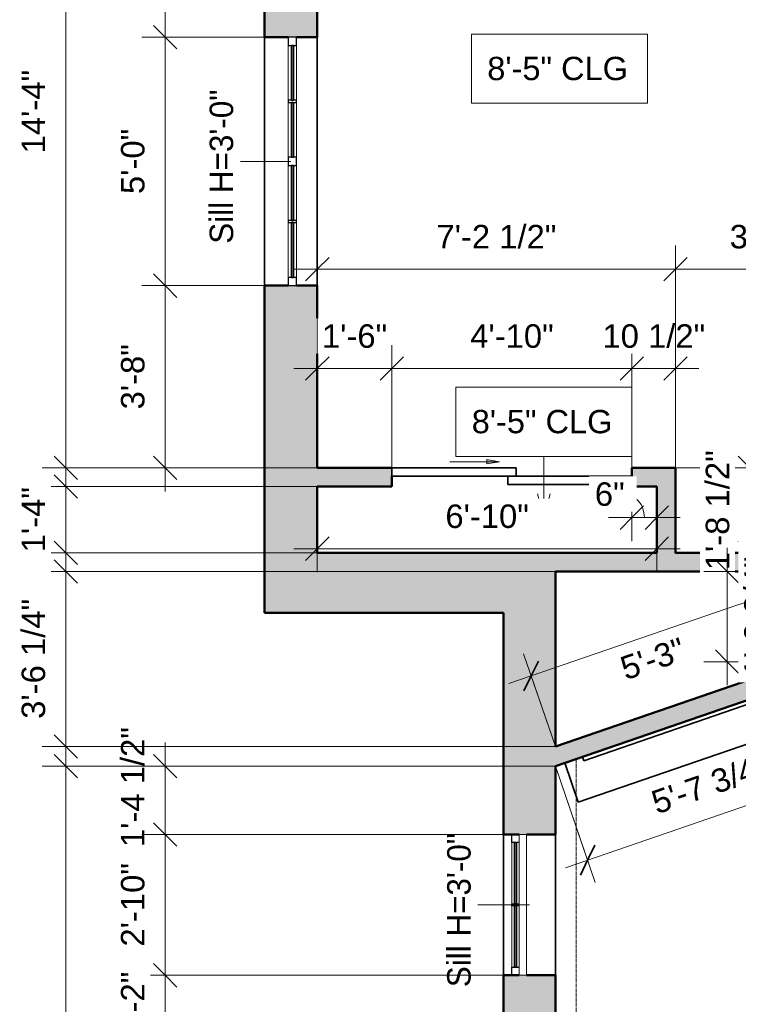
# Model space of a CAD drawing. Header units: inches. Extents: x -321 to 482, y -30 to 637.
# Tile 3 of 11: x -321 to -148, y 278 to 516. Entities that reach past the tile are written whole.
import ezdxf

# ---------------------------------------------------------------- set-up
doc = ezdxf.new("R2010")
doc.units = ezdxf.units.IN
doc.header["$MEASUREMENT"] = 0
doc.linetypes.add('Demolished', pattern=[0.188976, 0.125984, -0.062992])
for name, color, linetype, lineweight in [('A-ANNO-DIMS', 211, 'Continuous', 9), ('A-ANNO-DIMS-48', 211, 'Continuous', 9), ('A-DETL-DEMO', 6, 'Demolished', 18), ('A-DETL-GENF', 92, 'Continuous', 18), ('A-DOOR', 31, 'Continuous', 18), ('A-GENM', 13, 'Continuous', 18), ('A-GLAZ', 151, 'Continuous', 18), ('A-GLAZ-IDEN', 152, 'Continuous', 9), ('A-WALL', 113, 'Continuous', 18), ('A-WALL-PATT', 111, 'Continuous', 18), ('G-ANNO-TEXT', 231, 'Continuous', 9)]:
    doc.layers.add(name, color=color, linetype=linetype, lineweight=lineweight)
doc.styles.add('Arial_1', font='arial.ttf', dxfattribs={"height": 5.669291})
doc.styles.add('Arial_2', font='arial.ttf', dxfattribs={"height": 5.625})
doc.styles.add('Lato', font='Lato-Regular.ttf', dxfattribs={"height": 5.669291})
doc.dimstyles.new('Linear_-_3mm_Arial', dxfattribs={"dimscale": 12, "dimtxt": 5.784148, "dimasz": 0.472441, "dimexe": 0.472441, "dimexo": 0, "dimgap": 0.275591, "dimtad": 1, "dimrnd": 0.25, "dimzin": 3, "dimdsep": 46, "dimlunit": 4, "dimtxsty": 'Arial_1', "dimblk1": 'OBLIQUE', "dimblk2": 'OBLIQUE', "dimsah": 1, "dimcen": 0.09, "dimdle": 0.472441, "dimazin": 2, "dimtfac": 1, "dimtdec": 4, "dimtix": 1, "dimtmove": 0, "dimatfit": 3, "dimfxl": 1, "dimtvp": 1, "dimtfill": 1, "dimfrac": 2, "dimtolj": 1, "dimtzin": 0, "dimarcsym": 2})
doc.dimstyles.new('Linear_-_3mm_Arial_1', dxfattribs={"dimscale": 12, "dimtxt": 5.784148, "dimasz": 0.472441, "dimexe": 0.472441, "dimexo": 0, "dimgap": 0.275591, "dimtad": 1, "dimrnd": 0.25, "dimzin": 3, "dimdsep": 46, "dimlunit": 4, "dimtxsty": 'Arial_1', "dimblk1": 'OBLIQUE', "dimblk2": 'OBLIQUE', "dimsah": 1, "dimcen": 0.09, "dimdle": 0.472441, "dimazin": 2, "dimtfac": 1, "dimtdec": 4, "dimtix": 1, "dimtmove": 2, "dimatfit": 3, "dimfxl": 1, "dimtvp": 1, "dimtfill": 1, "dimfrac": 2, "dimtolj": 1, "dimtzin": 0, "dimarcsym": 2})
doc.dimstyles.new('Linear_-_3mm_Arial_2', dxfattribs={"dimscale": 12, "dimtxt": 5.784148, "dimasz": 0.472441, "dimexe": 0.472441, "dimexo": 0, "dimgap": 0.275591, "dimtad": 1, "dimrnd": 0.25, "dimzin": 3, "dimdsep": 46, "dimlunit": 4, "dimtxsty": 'Arial_1', "dimblk1": 'OBLIQUE', "dimblk2": 'OBLIQUE', "dimsah": 1, "dimcen": 0.09, "dimdle": 0.472441, "dimazin": 2, "dimtfac": 1, "dimtdec": 4, "dimtix": 1, "dimtmove": 1, "dimatfit": 3, "dimfxl": 1, "dimtvp": 1, "dimtfill": 1, "dimfrac": 2, "dimtolj": 1, "dimtzin": 0, "dimarcsym": 2})

# ---------------------------------------------------------------- blocks, each defined once
blk = doc.blocks.new('Window_4 - 2_-10_ x 3_-0_-438976-1-1st Floor Plan')
at = {"layer": 'A-GLAZ', "lineweight": 25}
for p, q in [((-17, 4.25), (-15.03, 4.25)), ((-15.03, 4.25), (-15.03, 2.5)), ((-0.25, 4.25), (0.25, 4.25)), ((-0.25, 2.5), (-0.25, 4.25)), ((0.25, 4.25), (0.25, 2.5)), ((15.03, 4.25), (17, 4.25)), ((15.03, 2.5), (15.03, 4.25))]:
    blk.add_line(p, q, dxfattribs=at)
at = {"layer": 'A-GLAZ'}
for p, q in [((-17, 2.5), (17, 2.5)), ((-17, 2.5), (-17, 0.75)), ((-0.25, 4.25), (-15.03, 4.25)), ((15.03, 4.25), (0.25, 4.25)), ((17, 0.75), (17, 2.5)), ((17, 0.75), (-17, 0.75))]:
    blk.add_line(p, q, dxfattribs=at)
at = {"layer": 'A-GLAZ', "lineweight": 35}
for p, q in [((-15.03, 3.62), (-0.25, 3.62)), ((-15.03, 3.12), (-15.03, 3.62)), ((-0.25, 3.12), (-15.03, 3.12)), ((-0.25, 3.62), (-0.25, 3.12)), ((0.25, 3.62), (15.03, 3.62)), ((0.25, 3.12), (0.25, 3.62)), ((15.03, 3.12), (0.25, 3.12)), ((15.03, 3.62), (15.03, 3.12))]:
    blk.add_line(p, q, dxfattribs=at)
blk = doc.blocks.new('Door_3 - 4_-10_ X 6_-8_-438017-1-1st Floor Plan')
at = {"layer": 'A-DETL-GENF', "lineweight": 35}
blk.add_hatch(color=256, dxfattribs=at).paths.add_polyline_path([(-6.01, 8.22), (-3, 8.75), (-6.01, 9.28)])
at = {"layer": 'A-DETL-GENF'}
for p, q in [((-15, 8.75), (-3, 8.75)), ((-6.01, 9.28), (-6.01, 8.22)), ((-3, 8.75), (-6.01, 9.28)), ((-6.01, 8.22), (-3, 8.75))]:
    blk.add_line(p, q, dxfattribs=at)
at = {"layer": 'A-DOOR', "lineweight": 35}
for p, q in [((1, 7.25), (-29, 7.25)), ((-29, 7.25), (-29, 5.25)), ((1, 5.25), (1, 7.25)), ((-29, 5.25), (1, 5.25)), ((29, 5.25), (-1, 5.25)), ((-1, 5.25), (-1, 3.25)), ((29, 3.25), (29, 5.25)), ((-1, 3.25), (29, 3.25))]:
    blk.add_line(p, q, dxfattribs=at)
blk = doc.blocks.new('Window_3 - 5_-0_ x 3_-0_-437314-1-1st Floor Plan')
at = {"layer": 'A-GLAZ', "lineweight": 25}
for p, q in [((-27.5, 1.375), (-29.5, 1.375)), ((-29.5, 1.375), (-29.5, -0.625)), ((-27.5, -0.625), (-27.5, 1.375)), ((-13.75, 1.375), (-14.25, 1.375)), ((-14.25, 1.375), (-14.25, -0.625)), ((-13.75, -0.625), (-13.75, 1.375)), ((1.5, 1.375), (-0.5, 1.375)), ((-0.5, 1.375), (-0.5, -0.625)), ((1.5, -0.625), (1.5, 1.375)), ((15.25, 1.375), (14.75, 1.375)), ((14.75, 1.375), (14.75, -0.625)), ((15.25, -0.625), (15.25, 1.375)), ((30.5, 1.375), (28.5, 1.375)), ((28.5, 1.375), (28.5, -0.625)), ((30.5, -0.625), (30.5, 1.375)), ((-29.5, -0.625), (-27.5, -0.625)), ((-14.25, -0.625), (-13.75, -0.625)), ((-0.5, -0.625), (1.5, -0.625)), ((14.75, -0.625), (15.25, -0.625)), ((28.5, -0.625), (30.5, -0.625))]:
    blk.add_line(p, q, dxfattribs=at)
at = {"layer": 'A-GLAZ'}
for p, q in [((-27.5, 1.375), (-14.25, 1.375)), ((-13.75, 1.375), (-0.5, 1.375)), ((1.5, 1.375), (14.75, 1.375)), ((15.25, 1.375), (28.5, 1.375)), ((-14.25, -0.625), (-27.5, -0.625)), ((-0.5, -0.625), (-13.75, -0.625)), ((14.75, -0.625), (1.5, -0.625)), ((28.5, -0.625), (15.25, -0.625))]:
    blk.add_line(p, q, dxfattribs=at)
at = {"layer": 'A-GLAZ', "lineweight": 35}
for p, q in [((-14.25, 0.625), (-27.5, 0.625)), ((-27.5, 0.625), (-27.5, 0.125)), ((-27.5, 0.125), (-14.25, 0.125)), ((-14.25, 0.125), (-14.25, 0.625)), ((-0.5, 0.625), (-13.75, 0.625)), ((-13.75, 0.625), (-13.75, 0.125)), ((-13.75, 0.125), (-0.5, 0.125)), ((-0.5, 0.125), (-0.5, 0.625)), ((14.75, 0.625), (1.5, 0.625)), ((1.5, 0.625), (1.5, 0.125)), ((1.5, 0.125), (14.75, 0.125)), ((14.75, 0.125), (14.75, 0.625)), ((28.5, 0.625), (15.25, 0.625)), ((15.25, 0.625), (15.25, 0.125)), ((15.25, 0.125), (28.5, 0.125)), ((28.5, 0.125), (28.5, 0.625))]:
    blk.add_line(p, q, dxfattribs=at)
blk = doc.blocks.new('Generic Models 5 - Generic Models 5-438198-1-1st Floor Plan')
at = {"layer": 'A-GENM', "lineweight": 35}
for p, q in [((-125.93, 347.64), (-129.18, 357.09)), ((-185.13, 336.81), (-133.11, 354.69)), ((-133.11, 354.69), (-133.44, 355.63)), ((-186.45, 326.83), (-125.93, 347.64)), ((-185.45, 337.75), (-185.13, 336.81)), ((-189.71, 336.29), (-186.45, 326.83))]:
    blk.add_line(p, q, dxfattribs=at)
blk = doc.blocks.new('DIMBLOCK7-1-1st Floor Plan')
at = {"layer": 'A-ANNO-DIMS-48', "lineweight": 35}
for p, q in [((-286.25, 451.5), (-289.08, 454.33)), ((-286.25, 451.5), (-283.42, 448.67)), ((-286.25, 407.5), (-289.08, 410.33)), ((-286.25, 407.5), (-283.42, 404.67))]:
    blk.add_line(p, q, dxfattribs=at)
at = {"layer": 'A-ANNO-DIMS-48'}
for p, q in [((-262.25, 451.5), (-291.92, 451.5)), ((-286.25, 401.83), (-286.25, 451.5)), ((-286.25, 451.5), (-262.25, 451.5)), ((-249.5, 407.5), (-291.92, 407.5)), ((-286.25, 407.5), (-249.5, 407.5))]:
    blk.add_line(p, q, dxfattribs=at)
at = {"layer": 'A-ANNO-DIMS-48', "color": 0, "insert": (-296.92, 421.62), "char_height": 5.669, "width": 18.9008, "attachment_point": 1, "rotation": 90, "line_spacing_factor": 0.941778, "style": 'Arial_1', "bg_fill": 3, "box_fill_scale": 1.25, "bg_fill_color": 256, "bg_fill_true_color": 13158600, "bg_fill_transparency": 0}
blk.add_mtext('3\'-8"', dxfattribs=at)
blk = doc.blocks.new('_Oblique')
at = {"color": 0, "linetype": 'ByBlock', "lineweight": -2}
blk.add_line((-0.5, -0.5), (0.5, 0.5), dxfattribs=at)
blk = doc.blocks.new('DIMBLOCK8-1-1st Floor Plan')
at = {"layer": 'A-ANNO-DIMS-48', "lineweight": 35}
for p, q in [((-286.25, 511.5), (-289.08, 514.33)), ((-286.25, 511.5), (-283.42, 508.67)), ((-286.25, 451.5), (-289.08, 454.33)), ((-286.25, 451.5), (-283.42, 448.67))]:
    blk.add_line(p, q, dxfattribs=at)
at = {"layer": 'A-ANNO-DIMS-48'}
for p, q in [((-262.25, 511.5), (-291.92, 511.5)), ((-286.25, 451.5), (-286.25, 511.5)), ((-286.25, 511.5), (-262.25, 511.5)), ((-262.25, 451.5), (-291.92, 451.5)), ((-286.25, 451.5), (-262.25, 451.5))]:
    blk.add_line(p, q, dxfattribs=at)
at = {"layer": 'A-ANNO-DIMS-48', "color": 0, "insert": (-296.92, 473.62), "char_height": 5.669, "width": 18.9008, "attachment_point": 1, "rotation": 90, "line_spacing_factor": 0.941778, "style": 'Arial_1', "bg_fill": 3, "box_fill_scale": 1.25, "bg_fill_color": 256, "bg_fill_true_color": 13158600, "bg_fill_transparency": 0}
blk.add_mtext('5\'-0"', dxfattribs=at)
blk = doc.blocks.new('DIMBLOCK9-1-1st Floor Plan')
at = {"layer": 'A-ANNO-DIMS-48'}
for p, q in [((-286.25, 511.5), (-286.25, 585.17)), ((-249.5, 579.5), (-291.92, 579.5)), ((-286.25, 579.5), (-249.5, 579.5)), ((-262.25, 511.5), (-291.92, 511.5)), ((-286.25, 511.5), (-262.25, 511.5))]:
    blk.add_line(p, q, dxfattribs=at)
at = {"layer": 'A-ANNO-DIMS-48', "lineweight": 35}
for p, q in [((-286.25, 579.5), (-289.08, 582.33)), ((-286.25, 579.5), (-283.42, 576.67)), ((-286.25, 511.5), (-289.08, 514.33)), ((-286.25, 511.5), (-283.42, 508.67))]:
    blk.add_line(p, q, dxfattribs=at)
at = {"layer": 'A-ANNO-DIMS-48', "color": 0, "insert": (-296.92, 537.62), "char_height": 5.669, "width": 18.9008, "attachment_point": 1, "rotation": 90, "line_spacing_factor": 0.941778, "style": 'Arial_1', "bg_fill": 3, "box_fill_scale": 1.25, "bg_fill_color": 256, "bg_fill_true_color": 13158600, "bg_fill_transparency": 0}
blk.add_mtext('5\'-8"', dxfattribs=at)
blk = doc.blocks.new('DIMBLOCK10-1-1st Floor Plan')
at = {"layer": 'A-ANNO-DIMS-48'}
for p, q in [((-310.25, 401.83), (-310.25, 585.17)), ((-249.5, 579.5), (-315.92, 579.5)), ((-310.25, 579.5), (-249.5, 579.5)), ((-249.5, 407.5), (-315.92, 407.5)), ((-310.25, 407.5), (-249.5, 407.5))]:
    blk.add_line(p, q, dxfattribs=at)
at = {"layer": 'A-ANNO-DIMS-48', "lineweight": 35}
for p, q in [((-310.25, 579.5), (-313.08, 582.33)), ((-310.25, 579.5), (-307.42, 576.67)), ((-310.25, 407.5), (-313.08, 410.33)), ((-310.25, 407.5), (-307.42, 404.67))]:
    blk.add_line(p, q, dxfattribs=at)
at = {"layer": 'A-ANNO-DIMS-48', "color": 0, "insert": (-320.92, 483.44), "char_height": 5.669, "width": 24.1332, "attachment_point": 1, "rotation": 90, "line_spacing_factor": 0.941778, "style": 'Arial_1', "bg_fill": 3, "box_fill_scale": 1.25, "bg_fill_color": 256, "bg_fill_true_color": 13158600, "bg_fill_transparency": 0}
blk.add_mtext('14\'-4"', dxfattribs=at)
blk = doc.blocks.new('DIMBLOCK11-1-1st Floor Plan')
at = {"layer": 'A-ANNO-DIMS-48'}
for p, q in [((-310.25, 408.67), (-310.25, 381.33)), ((-249.5, 403), (-315.92, 403)), ((-310.25, 403), (-249.5, 403)), ((-249.5, 387), (-315.92, 387)), ((-310.25, 387), (-249.5, 387))]:
    blk.add_line(p, q, dxfattribs=at)
at = {"layer": 'A-ANNO-DIMS-48', "lineweight": 35}
for p, q in [((-310.25, 403), (-313.08, 405.83)), ((-310.25, 403), (-307.42, 400.17)), ((-310.25, 387), (-313.08, 389.83)), ((-310.25, 387), (-307.42, 384.17))]:
    blk.add_line(p, q, dxfattribs=at)
at = {"layer": 'A-ANNO-DIMS-48', "color": 0, "insert": (-320.92, 387.12), "char_height": 5.669, "width": 18.9008, "attachment_point": 1, "rotation": 90, "line_spacing_factor": 0.941778, "style": 'Arial_1', "bg_fill": 3, "box_fill_scale": 1.25, "bg_fill_color": 256, "bg_fill_true_color": 13158600, "bg_fill_transparency": 0}
blk.add_mtext('1\'-4"', dxfattribs=at)
blk = doc.blocks.new('DIMBLOCK12-1-1st Floor Plan')
at = {"layer": 'A-ANNO-DIMS-48'}
for p, q in [((-286.25, 341.17), (-286.25, 319)), ((-192, 335.5), (-291.92, 335.5)), ((-286.25, 335.5), (-192, 335.5)), ((-204.5, 319), (-291.92, 319)), ((-286.25, 319), (-204.5, 319))]:
    blk.add_line(p, q, dxfattribs=at)
at = {"layer": 'A-ANNO-DIMS-48', "lineweight": 35}
for p, q in [((-286.25, 335.5), (-289.08, 338.33)), ((-286.25, 335.5), (-283.42, 332.67)), ((-286.25, 319), (-289.08, 321.83)), ((-286.25, 319), (-283.42, 316.17))]:
    blk.add_line(p, q, dxfattribs=at)
at = {"layer": 'A-ANNO-DIMS-48', "color": 0, "insert": (-296.92, 315.96), "char_height": 5.669, "width": 34.7049, "attachment_point": 1, "rotation": 90, "line_spacing_factor": 0.941778, "style": 'Arial_1', "bg_fill": 3, "box_fill_scale": 1.25, "bg_fill_color": 256, "bg_fill_true_color": 13158600, "bg_fill_transparency": 0}
blk.add_mtext('1\'-4 1/2"', dxfattribs=at)
blk = doc.blocks.new('DIMBLOCK13-1-1st Floor Plan')
at = {"layer": 'A-ANNO-DIMS-48', "lineweight": 35}
for p, q in [((-286.25, 319), (-289.08, 321.83)), ((-286.25, 319), (-283.42, 316.17)), ((-286.25, 285), (-289.08, 287.83)), ((-286.25, 285), (-283.42, 282.17))]:
    blk.add_line(p, q, dxfattribs=at)
at = {"layer": 'A-ANNO-DIMS-48'}
for p, q in [((-204.5, 319), (-291.92, 319)), ((-286.25, 319), (-286.25, 285)), ((-286.25, 319), (-204.5, 319)), ((-204.5, 285), (-291.92, 285)), ((-286.25, 285), (-204.5, 285))]:
    blk.add_line(p, q, dxfattribs=at)
at = {"layer": 'A-ANNO-DIMS-48', "color": 0, "insert": (-296.92, 291.94), "char_height": 5.669, "width": 24.1332, "attachment_point": 1, "rotation": 90, "line_spacing_factor": 0.941778, "style": 'Arial_1', "bg_fill": 3, "box_fill_scale": 1.25, "bg_fill_color": 256, "bg_fill_true_color": 13158600, "bg_fill_transparency": 0}
blk.add_mtext('2\'-10"', dxfattribs=at)
blk = doc.blocks.new('DIMBLOCK14-1-1st Floor Plan')
at = {"layer": 'A-ANNO-DIMS-48', "lineweight": 35}
for p, q in [((-286.25, 285), (-289.08, 287.83)), ((-286.25, 285), (-283.42, 282.17)), ((-286.25, 271), (-289.08, 273.83)), ((-286.25, 271), (-283.42, 268.17))]:
    blk.add_line(p, q, dxfattribs=at)
at = {"layer": 'A-ANNO-DIMS-48'}
for p, q in [((-204.5, 285), (-291.92, 285)), ((-286.25, 285), (-286.25, 271)), ((-286.25, 285), (-204.5, 285)), ((-204.5, 271), (-291.92, 271)), ((-286.25, 271), (-204.5, 271))]:
    blk.add_line(p, q, dxfattribs=at)
at = {"layer": 'A-ANNO-DIMS-48', "color": 0, "insert": (-296.92, 270.12), "char_height": 5.669, "width": 18.9008, "attachment_point": 1, "rotation": 90, "line_spacing_factor": 0.941778, "style": 'Arial_1', "bg_fill": 3, "box_fill_scale": 1.25, "bg_fill_color": 256, "bg_fill_true_color": 13158600, "bg_fill_transparency": 0}
blk.add_mtext('1\'-2"', dxfattribs=at)
blk = doc.blocks.new('DIMBLOCK19-1-1st Floor Plan')
at = {"layer": 'A-ANNO-DIMS-48'}
for p, q in [((-310.25, 341.17), (-310.25, 128.83)), ((-192, 335.5), (-315.92, 335.5)), ((-310.25, 335.5), (-192, 335.5)), ((-192, 134.5), (-315.92, 134.5)), ((-310.25, 134.5), (-192, 134.5))]:
    blk.add_line(p, q, dxfattribs=at)
at = {"layer": 'A-ANNO-DIMS-48', "lineweight": 35}
for p, q in [((-310.25, 335.5), (-313.08, 338.33)), ((-310.25, 335.5), (-307.42, 332.67)), ((-310.25, 134.5), (-313.08, 137.33)), ((-310.25, 134.5), (-307.42, 131.67))]:
    blk.add_line(p, q, dxfattribs=at)
at = {"layer": 'A-ANNO-DIMS-48', "color": 0, "insert": (-320.92, 224.94), "char_height": 5.669, "width": 24.1332, "attachment_point": 1, "rotation": 90, "line_spacing_factor": 0.941778, "style": 'Arial_1', "bg_fill": 3, "box_fill_scale": 1.25, "bg_fill_color": 256, "bg_fill_true_color": 13158600, "bg_fill_transparency": 0}
blk.add_mtext('16\'-9"', dxfattribs=at)
blk = doc.blocks.new('DIMBLOCK26-1-1st Floor Plan')
at = {"layer": 'A-ANNO-DIMS-48'}
for p, q in [((-310.25, 334.59), (-310.25, 388.17)), ((-192, 382.5), (-315.92, 382.5)), ((-310.25, 382.5), (-192, 382.5)), ((-192, 340.26), (-315.92, 340.26)), ((-310.25, 340.26), (-192, 340.26))]:
    blk.add_line(p, q, dxfattribs=at)
at = {"layer": 'A-ANNO-DIMS-48', "lineweight": 35}
for p, q in [((-310.25, 382.5), (-313.08, 385.33)), ((-310.25, 382.5), (-307.42, 379.67)), ((-310.25, 340.26), (-313.08, 343.09)), ((-310.25, 340.26), (-307.42, 337.42))]:
    blk.add_line(p, q, dxfattribs=at)
at = {"layer": 'A-ANNO-DIMS-48', "color": 0, "insert": (-320.92, 346.92), "char_height": 5.669, "width": 34.7049, "attachment_point": 1, "rotation": 90, "line_spacing_factor": 0.941778, "style": 'Arial_1', "bg_fill": 3, "box_fill_scale": 1.25, "bg_fill_color": 256, "bg_fill_true_color": 13158600, "bg_fill_transparency": 0}
blk.add_mtext('3\'-6 1/4"', dxfattribs=at)
blk = doc.blocks.new('DIMBLOCK51-1-1st Floor Plan')
at = {"layer": 'A-ANNO-DIMS-48'}
for p, q in [((-249.5, 407.67), (-249.5, 437.17)), ((-231.5, 406.82), (-231.5, 437.17)), ((-255.17, 431.5), (-231.5, 431.5)), ((-249.5, 431.5), (-249.5, 407.67)), ((-231.5, 431.5), (-231.5, 406.82))]:
    blk.add_line(p, q, dxfattribs=at)
at = {"layer": 'A-ANNO-DIMS-48', "lineweight": 35}
for p, q in [((-249.5, 431.5), (-246.67, 434.33)), ((-231.5, 431.5), (-228.67, 434.33)), ((-249.5, 431.5), (-252.33, 428.67)), ((-231.5, 431.5), (-234.33, 428.67))]:
    blk.add_line(p, q, dxfattribs=at)
at = {"layer": 'A-ANNO-DIMS-48', "color": 0, "insert": (-248.38, 442.17), "char_height": 5.669, "width": 18.9008, "attachment_point": 1, "line_spacing_factor": 0.941778, "style": 'Arial_1', "bg_fill": 3, "box_fill_scale": 1.25, "bg_fill_color": 256, "bg_fill_true_color": 13158600, "bg_fill_transparency": 0}
blk.add_mtext('1\'-6"', dxfattribs=at)
blk = doc.blocks.new('DIMBLOCK52-1-1st Floor Plan')
at = {"layer": 'A-ANNO-DIMS-48'}
for p, q in [((-231.5, 406.82), (-231.5, 437.17)), ((-173.5, 405.44), (-173.5, 437.17)), ((-231.5, 431.5), (-173.5, 431.5)), ((-231.5, 431.5), (-231.5, 406.82)), ((-173.5, 431.5), (-173.5, 405.44))]:
    blk.add_line(p, q, dxfattribs=at)
at = {"layer": 'A-ANNO-DIMS-48', "lineweight": 35}
for p, q in [((-231.5, 431.5), (-228.67, 434.33)), ((-173.5, 431.5), (-170.67, 434.33)), ((-231.5, 431.5), (-234.33, 428.67)), ((-173.5, 431.5), (-176.33, 428.67))]:
    blk.add_line(p, q, dxfattribs=at)
at = {"layer": 'A-ANNO-DIMS-48', "color": 0, "insert": (-212.56, 442.17), "char_height": 5.669, "width": 24.1332, "attachment_point": 1, "line_spacing_factor": 0.941778, "style": 'Arial_1', "bg_fill": 3, "box_fill_scale": 1.25, "bg_fill_color": 256, "bg_fill_true_color": 13158600, "bg_fill_transparency": 0}
blk.add_mtext('4\'-10"', dxfattribs=at)
blk = doc.blocks.new('DIMBLOCK53-1-1st Floor Plan')
at = {"layer": 'A-ANNO-DIMS-48'}
for p, q in [((-173.5, 405.44), (-173.5, 437.17)), ((-163, 407.5), (-163, 437.17)), ((-173.5, 431.5), (-157.33, 431.5)), ((-173.5, 431.5), (-173.5, 405.44)), ((-163, 431.5), (-163, 407.5))]:
    blk.add_line(p, q, dxfattribs=at)
at = {"layer": 'A-ANNO-DIMS-48', "lineweight": 35}
for p, q in [((-173.5, 431.5), (-170.67, 434.33)), ((-163, 431.5), (-160.17, 434.33)), ((-173.5, 431.5), (-176.33, 428.67)), ((-163, 431.5), (-165.83, 428.67))]:
    blk.add_line(p, q, dxfattribs=at)
at = {"layer": 'A-ANNO-DIMS-48', "color": 0, "insert": (-180.62, 442.17), "char_height": 5.669, "width": 29.686, "attachment_point": 1, "line_spacing_factor": 0.941778, "style": 'Arial_1', "bg_fill": 3, "box_fill_scale": 1.25, "bg_fill_color": 256, "bg_fill_true_color": 13158600, "bg_fill_transparency": 0}
blk.add_mtext('10 1/2"', dxfattribs=at)
blk = doc.blocks.new('DIMBLOCK54-1-1st Floor Plan')
at = {"layer": 'A-ANNO-DIMS-48'}
for p, q in [((-163, 403.41), (-163, 461.17)), ((-121, 444.49), (-121, 461.17)), ((-168.67, 455.5), (-115.33, 455.5)), ((-163, 455.5), (-163, 403.41)), ((-121, 455.5), (-121, 444.49))]:
    blk.add_line(p, q, dxfattribs=at)
at = {"layer": 'A-ANNO-DIMS-48', "lineweight": 35}
for p, q in [((-163, 455.5), (-160.17, 458.33)), ((-121, 455.5), (-118.17, 458.33)), ((-163, 455.5), (-165.83, 452.67)), ((-121, 455.5), (-123.83, 452.67))]:
    blk.add_line(p, q, dxfattribs=at)
at = {"layer": 'A-ANNO-DIMS-48', "color": 0, "insert": (-149.88, 466.17), "char_height": 5.669, "width": 18.9008, "attachment_point": 1, "line_spacing_factor": 0.941778, "style": 'Arial_1', "bg_fill": 3, "box_fill_scale": 1.25, "bg_fill_color": 256, "bg_fill_true_color": 13158600, "bg_fill_transparency": 0}
blk.add_mtext('3\'-6"', dxfattribs=at)
blk = doc.blocks.new('DIMBLOCK55-1-1st Floor Plan')
at = {"layer": 'A-ANNO-DIMS-48'}
for p, q in [((-173.5, 403), (-173.5, 389.83)), ((-173.5, 395.5), (-173.5, 403)), ((-167.5, 402.22), (-167.5, 389.83)), ((-167.5, 395.5), (-167.5, 402.22)), ((-179.17, 395.5), (-161.83, 395.5))]:
    blk.add_line(p, q, dxfattribs=at)
at = {"layer": 'A-ANNO-DIMS-48', "lineweight": 35}
for p, q in [((-173.5, 395.5), (-170.67, 398.33)), ((-167.5, 395.5), (-164.67, 398.33)), ((-173.5, 395.5), (-176.33, 392.67)), ((-167.5, 395.5), (-170.33, 392.67))]:
    blk.add_line(p, q, dxfattribs=at)
at = {"layer": 'A-ANNO-DIMS-48'}
blk.add_ellipse((-175.25, 395.5), major_axis=(0, 5.61), ratio=0.847801, start_param=4.712389, end_param=6.283185, dxfattribs=at)
at = {"layer": 'A-ANNO-DIMS-48', "color": 0, "insert": (-182.46, 404.02), "char_height": 5.669, "width": 8.6495, "attachment_point": 1, "line_spacing_factor": 0.941778, "style": 'Arial_1', "bg_fill": 3, "box_fill_scale": 1.25, "bg_fill_color": 256, "bg_fill_true_color": 13158600, "bg_fill_transparency": 0}
blk.add_mtext('6"', dxfattribs=at)
blk = doc.blocks.new('DIMBLOCK56-1-1st Floor Plan')
at = {"layer": 'A-ANNO-DIMS-48'}
for p, q in [((-145, 413.17), (-145, 381.33)), ((-163, 407.5), (-139.33, 407.5)), ((-145, 407.5), (-163, 407.5)), ((-163.24, 387), (-139.33, 387)), ((-145, 387), (-163.24, 387))]:
    blk.add_line(p, q, dxfattribs=at)
at = {"layer": 'A-ANNO-DIMS-48', "lineweight": 35}
for p, q in [((-145, 407.5), (-147.83, 410.33)), ((-145, 407.5), (-142.17, 404.67)), ((-145, 387), (-147.83, 389.83)), ((-145, 387), (-142.17, 384.17))]:
    blk.add_line(p, q, dxfattribs=at)
at = {"layer": 'A-ANNO-DIMS-48', "color": 0, "insert": (-155.67, 382.79), "char_height": 5.669, "width": 34.7049, "attachment_point": 1, "rotation": 90, "line_spacing_factor": 0.941778, "style": 'Arial_1', "bg_fill": 3, "box_fill_scale": 1.25, "bg_fill_color": 256, "bg_fill_true_color": 13158600, "bg_fill_transparency": 0}
blk.add_mtext('1\'-8 1/2"', dxfattribs=at)
blk = doc.blocks.new('DIMBLOCK73-1-1st Floor Plan')
at = {"layer": 'A-ANNO-DIMS-48'}
for p, q in [((-128, 357.5), (-118.36, 329.44)), ((-120.2, 334.8), (-128, 357.5)), ((-192, 335.5), (-182.36, 307.44)), ((-184.2, 312.8), (-192, 335.5)), ((-189.56, 310.96), (-114.84, 336.65))]:
    blk.add_line(p, q, dxfattribs=at)
at = {"layer": 'A-ANNO-DIMS-48', "lineweight": 35}
for p, q in [((-120.2, 334.8), (-118.44, 338.41)), ((-120.2, 334.8), (-121.96, 331.2)), ((-184.2, 312.8), (-182.44, 316.41)), ((-184.2, 312.8), (-185.96, 309.2))]:
    blk.add_line(p, q, dxfattribs=at)
at = {"layer": 'A-ANNO-DIMS-48', "color": 0, "insert": (-169.34, 329.19), "char_height": 5.669, "width": 34.7049, "attachment_point": 1, "rotation": 18.9704, "line_spacing_factor": 0.941778, "style": 'Arial_1', "bg_fill": 3, "box_fill_scale": 1.25, "bg_fill_color": 256, "bg_fill_true_color": 13158600, "bg_fill_transparency": 0}
blk.add_mtext('5\'-7 3/4"', dxfattribs=at)
blk = doc.blocks.new('DIMBLOCK128-1-1st Floor Plan')
at = {"layer": 'A-ANNO-DIMS-48'}
for p, q in [((-249.5, 399.75), (-249.5, 382.33)), ((-249.5, 388), (-249.5, 399.75)), ((-167.5, 392.01), (-167.5, 382.33)), ((-167.5, 388), (-167.5, 392.01)), ((-255.17, 388), (-161.83, 388))]:
    blk.add_line(p, q, dxfattribs=at)
at = {"layer": 'A-ANNO-DIMS-48', "lineweight": 35}
for p, q in [((-249.5, 388), (-246.67, 390.83)), ((-167.5, 388), (-164.67, 390.83)), ((-249.5, 388), (-252.33, 385.17)), ((-167.5, 388), (-170.33, 385.17))]:
    blk.add_line(p, q, dxfattribs=at)
at = {"layer": 'A-ANNO-DIMS-48', "color": 0, "insert": (-218.56, 398.67), "char_height": 5.669, "width": 24.1332, "attachment_point": 1, "line_spacing_factor": 0.941778, "style": 'Arial_1', "bg_fill": 3, "box_fill_scale": 1.25, "bg_fill_color": 256, "bg_fill_true_color": 13158600, "bg_fill_transparency": 0}
blk.add_mtext('6\'-10"', dxfattribs=at)
blk = doc.blocks.new('DIMBLOCK129-1-1st Floor Plan')
at = {"layer": 'A-ANNO-DIMS-48'}
for p, q in [((-249.5, 408.1), (-249.5, 461.17)), ((-163, 407.5), (-163, 461.17)), ((-255.17, 455.5), (-157.33, 455.5)), ((-249.5, 455.5), (-249.5, 408.1)), ((-163, 455.5), (-163, 407.5))]:
    blk.add_line(p, q, dxfattribs=at)
at = {"layer": 'A-ANNO-DIMS-48', "lineweight": 35}
for p, q in [((-249.5, 455.5), (-246.67, 458.33)), ((-163, 455.5), (-160.17, 458.33)), ((-249.5, 455.5), (-252.33, 452.67)), ((-163, 455.5), (-165.83, 452.67))]:
    blk.add_line(p, q, dxfattribs=at)
at = {"layer": 'A-ANNO-DIMS-48', "color": 0, "insert": (-220.71, 466.17), "char_height": 5.669, "width": 34.7049, "attachment_point": 1, "line_spacing_factor": 0.941778, "style": 'Arial_1', "bg_fill": 3, "box_fill_scale": 1.25, "bg_fill_color": 256, "bg_fill_true_color": 13158600, "bg_fill_transparency": 0}
blk.add_mtext('7\'-2 1/2"', dxfattribs=at)
blk = doc.blocks.new('DIMBLOCK132-1-1st Floor Plan')
at = {"layer": 'A-ANNO-DIMS-48'}
for p, q in [((-150.5, 355.04), (-150.5, 388.17)), ((-133.58, 382.5), (-156.17, 382.5)), ((-150.5, 382.5), (-133.58, 382.5)), ((-132.5, 360.71), (-156.17, 360.71)), ((-150.5, 360.71), (-132.5, 360.71))]:
    blk.add_line(p, q, dxfattribs=at)
at = {"layer": 'A-ANNO-DIMS-48', "lineweight": 35}
for p, q in [((-150.5, 382.5), (-153.33, 385.33)), ((-150.5, 382.5), (-147.67, 379.67)), ((-150.5, 360.71), (-153.33, 363.55)), ((-150.5, 360.71), (-147.67, 357.88))]:
    blk.add_line(p, q, dxfattribs=at)
at = {"layer": 'A-ANNO-DIMS-48', "color": 0, "insert": (-146.38, 357.15), "char_height": 5.669, "width": 34.7049, "attachment_point": 1, "rotation": 90, "line_spacing_factor": 0.941778, "style": 'Arial_1', "bg_fill": 3, "box_fill_scale": 1.25, "bg_fill_color": 256, "bg_fill_true_color": 13158600, "bg_fill_transparency": 0}
blk.add_mtext('1\'-9 3/4"', dxfattribs=at)
blk = doc.blocks.new('DIMBLOCK133-1-1st Floor Plan')
at = {"layer": 'A-ANNO-DIMS-48'}
for p, q in [((-132.5, 360.71), (-140.19, 383.1)), ((-203.21, 355.44), (-132.99, 379.58)), ((-138.35, 377.73), (-132.5, 360.71)), ((-192, 340.26), (-199.69, 362.64)), ((-197.85, 357.28), (-192, 340.26))]:
    blk.add_line(p, q, dxfattribs=at)
at = {"layer": 'A-ANNO-DIMS-48', "lineweight": 35}
for p, q in [((-138.35, 377.73), (-136.59, 381.34)), ((-138.35, 377.73), (-140.11, 374.13)), ((-197.85, 357.28), (-196.09, 360.88)), ((-197.85, 357.28), (-199.61, 353.68))]:
    blk.add_line(p, q, dxfattribs=at)
at = {"layer": 'A-ANNO-DIMS-48', "color": 0, "insert": (-176.85, 361.57), "char_height": 5.669, "width": 18.9008, "attachment_point": 1, "rotation": 18.9704, "line_spacing_factor": 0.941778, "style": 'Arial_1', "bg_fill": 3, "box_fill_scale": 1.25, "bg_fill_color": 256, "bg_fill_true_color": 13158600, "bg_fill_transparency": 0}
blk.add_mtext('5\'-3"', dxfattribs=at)

msp = doc.modelspace()

# ---------------------------------------------------------------- hatches: boundary and pattern name
at = {"layer": 'A-WALL-PATT'}
h = msp.add_hatch(color=256, dxfattribs=at)
h.paths.add_polyline_path([(-249.5, 387), (-249.5, 451.5), (-262.25, 451.5), (-262.25, 387), (-252.095, 387)])
h.paths.add_polyline_path([(-249.5, 511.5), (-249.5, 601.5), (-262.25, 601.5), (-262.25, 511.5), (-254.5, 511.5)])
h = msp.add_hatch(color=256, dxfattribs=at)
h.paths.add_polyline_path([(-167.5, 403), (-167.5, 407.5), (-173.5, 407.5), (-173.5, 403)])
h.paths.add_polyline_path([(-231.5, 403), (-231.5, 407.5), (-249.5, 407.5), (-249.5, 403)])
for points in [[(-163, 387), (-163, 407.5), (-167.5, 407.5), (-167.5, 387)], [(-204.5, 372.5), (-204.5, 387), (-262.25, 387), (-262.25, 372.5), (-252.095, 372.5)], [(-64, 382.5), (-64, 387), (-192, 387), (-192, 382.5), (-70, 382.5)], [(-192, 335.5), (-128, 357.5), (-128, 362.258), (-192, 340.258)]]:
    msp.add_hatch(color=256, dxfattribs=at).paths.add_polyline_path(points)
h = msp.add_hatch(color=256, dxfattribs=at)
h.paths.add_polyline_path([(-192, 126), (-192, 154), (-204.5, 154), (-204.5, 126)])
h.paths.add_polyline_path([(-204.5, 188), (-192, 188), (-192, 201), (-204.5, 201)])
h.paths.add_polyline_path([(-202.5, 271), (-192, 271), (-192, 285), (-204.5, 285), (-204.5, 271)])
h.paths.add_polyline_path([(-204.5, 319), (-192, 319), (-192, 387), (-204.5, 387), (-204.5, 372.5)])

# ---------------------------------------------------------------- linework, layer by layer
at = {"layer": 'A-DETL-DEMO'}
msp.add_line((-187, 337.219), (-187, 134.5), dxfattribs=at)
at = {"layer": 'A-WALL', "lineweight": 50}
for p, q in [((-262.25, 601.5), (-262.25, 511.5)), ((-249.5, 511.5), (-249.5, 579.5)), ((-262.25, 511.5), (-256.5, 511.5)), ((-254.5, 511.5), (-249.5, 511.5)), ((-256.5, 451.5), (-262.25, 451.5)), ((-262.25, 451.5), (-262.25, 372.5)), ((-249.5, 451.5), (-254.5, 451.5)), ((-249.5, 407.5), (-249.5, 451.5)), ((-231.5, 407.5), (-249.5, 407.5)), ((-163, 407.5), (-173.5, 407.5)), ((-173.5, 407.5), (-173.5, 405.5)), ((-163, 387), (-163, 407.5)), ((-231.5, 403), (-231.5, 405.5)), ((-249.5, 387), (-249.5, 403)), ((-249.5, 403), (-231.5, 403)), ((-173.5, 403.5), (-173.5, 403)), ((-173.5, 403), (-167.5, 403)), ((-167.5, 403), (-167.5, 387)), ((-167.5, 387), (-249.5, 387)), ((-121, 387), (-163, 387)), ((-192, 340.258), (-192, 382.5)), ((-192, 382.5), (-132.5, 382.5)), ((-262.25, 372.5), (-204.5, 372.5)), ((-204.5, 372.5), (-204.5, 319)), ((-132.5, 360.712), (-192, 340.258)), ((-192, 335.5), (-128, 357.5)), ((-192, 319), (-192, 335.5)), ((-204.5, 319), (-200.75, 319)), ((-199, 319), (-192, 319)), ((-204.5, 285), (-204.5, 271)), ((-200.75, 285), (-204.5, 285)), ((-192, 285), (-199, 285)), ((-192, 271), (-192, 285))]:
    msp.add_line(p, q, dxfattribs=at)
at = {"layer": 'A-WALL', "lineweight": 35}
for p, q in [((-262.25, 451.5), (-262.25, 511.5)), ((-249.5, 511.5), (-249.5, 451.5)), ((-204.5, 285), (-204.5, 319)), ((-192, 319), (-192, 285))]:
    msp.add_line(p, q, dxfattribs=at)
at = {"layer": 'G-ANNO-TEXT', "color": 7}
for q in [(-196.282, 401.209), (-193.244, 401.209)]:
    msp.add_line((-194.763, 395.539), q, dxfattribs=at)
at = {"layer": 'G-ANNO-TEXT', "color": 7, "flags": 128}
msp.add_lwpolyline([(-212.282, 512.214), (-169.736, 512.214), (-169.736, 495.539), (-212.282, 495.539)], close=True, dxfattribs=at)

# ---------------------------------------------------------------- block references
at = {"layer": 'A-DOOR', "lineweight": 35}
msp.add_blockref('Door_3 - 4_-10_ X 6_-8_-438017-1-1st Floor Plan', (-202.5, 400.25), dxfattribs=at)
at = {"layer": 'A-GENM', "lineweight": 35}
msp.add_blockref('Generic Models 5 - Generic Models 5-438198-1-1st Floor Plan', (0, 0), dxfattribs=at)
at = {"layer": 'A-GLAZ', "lineweight": 35}
for name, p, rotation in [('Window_3 - 5_-0_ x 3_-0_-437314-1-1st Floor Plan', (-255.875, 482), 269.9999999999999), ('Window_4 - 2_-10_ x 3_-0_-438976-1-1st Floor Plan', (-198.25, 302), 90)]:
    msp.add_blockref(name, p, dxfattribs=dict(at, rotation=rotation))

# ---------------------------------------------------------------- texts
at = {"layer": 'G-ANNO-TEXT', "color": 7, "insert": (-208.442, 506.749), "char_height": 5.625, "width": 42.117, "attachment_point": 1, "style": 'Arial_2'}
msp.add_mtext('8\'-5" CLG', dxfattribs=at)

# ---------------------------------------------------------------- next in the draw order: dimensions: what is measured, and where the dimension line sits
at = {"layer": 'A-ANNO-DIMS'}
dim = msp.add_linear_dim(base=(-286.25, 451.5), p1=(-249.5, 407.5), p2=(-262.25, 451.5), angle=90, dimstyle='Linear_-_3mm_Arial', override={"dimpost": '<>', "dimfxl": 45.81007}, dxfattribs=at)
dim.commit()
dim.dimension.update_dxf_attribs({"geometry": 'DIMBLOCK7-1-1st Floor Plan', "text_midpoint": (-292.454, 429.5)})
dim = msp.add_linear_dim(base=(-286.25, 319), p1=(-192, 335.5), p2=(-204.5, 319), angle=90, dimstyle='Linear_-_3mm_Arial_1', override={"dimpost": '<>', "dimfxl": 20.700242}, dxfattribs=at)
dim.commit()
dim.dimension.update_dxf_attribs({"geometry": 'DIMBLOCK12-1-1st Floor Plan', "text_midpoint": (-293.138, 333.31), "dimtype": 160, "text_rotation": 90})

# ---------------------------------------------------------------- next in the draw order: dimensions: what is measured, and where the dimension line sits
for base, p1, p2, override, picture, middle in [((-286.25, 511.5), (-262.25, 451.5), (-262.25, 511.5), {"dimpost": '<>', "dimfxl": 60}, 'DIMBLOCK8-1-1st Floor Plan', (-292.452, 481.5)), ((-286.25, 285), (-204.5, 319), (-204.5, 285), {"dimpost": '<>', "dimfxl": 34}, 'DIMBLOCK13-1-1st Floor Plan', (-292.452, 302))]:
    dim = msp.add_linear_dim(base=base, p1=p1, p2=p2, angle=90, dimstyle='Linear_-_3mm_Arial', override=override, dxfattribs=at)
    dim.commit()
    dim.dimension.update_dxf_attribs({"geometry": picture, "text_midpoint": middle})

# ---------------------------------------------------------------- next in the draw order: linework, layer by layer
at = {"layer": 'A-GLAZ-IDEN', "lineweight": 18}
msp.add_line((-198.25, 302), (-210.717, 302), dxfattribs=at)

# ---------------------------------------------------------------- next in the draw order: dimensions: what is measured, and where the dimension line sits
at = {"layer": 'A-ANNO-DIMS'}
for base, p1, p2, override, picture, middle in [((-286.25, 579.5), (-262.25, 511.5), (-249.5, 579.5), {"dimpost": '<>', "dimfxl": 69.184988}, 'DIMBLOCK9-1-1st Floor Plan', (-292.452, 545.5)), ((-286.25, 271), (-204.5, 285), (-204.5, 271), {"dimpost": '<>', "dimfxl": 14}, 'DIMBLOCK14-1-1st Floor Plan', (-292.403, 278))]:
    dim = msp.add_linear_dim(base=base, p1=p1, p2=p2, angle=90, dimstyle='Linear_-_3mm_Arial', override=override, dxfattribs=at)
    dim.commit()
    dim.dimension.update_dxf_attribs({"geometry": picture, "text_midpoint": middle})

# ---------------------------------------------------------------- next in the draw order: texts
at = {"layer": 'A-GLAZ-IDEN', "insert": (-218.13, 282.129), "char_height": 5.66929, "width": 48.0255, "attachment_point": 1, "rotation": 90, "style": 'Lato'}
msp.add_mtext('Sill H=3\'-0"', dxfattribs=at)

# ---------------------------------------------------------------- next in the draw order: dimensions: what is measured, and where the dimension line sits
at = {"layer": 'A-ANNO-DIMS'}
dim = msp.add_linear_dim(base=(-310.25, 579.5), p1=(-249.5, 407.5), p2=(-249.5, 579.5), angle=90, dimstyle='Linear_-_3mm_Arial', override={"dimpost": '<>', "dimfxl": 172}, dxfattribs=at)
dim.commit()
dim.dimension.update_dxf_attribs({"geometry": 'DIMBLOCK10-1-1st Floor Plan', "text_midpoint": (-316.403, 493.5)})

# ---------------------------------------------------------------- next in the draw order: linework, layer by layer
at = {"layer": 'A-GLAZ-IDEN', "lineweight": 18}
msp.add_line((-255.875, 481.5), (-268.084, 481.5), dxfattribs=at)

# ---------------------------------------------------------------- next in the draw order: texts
at = {"layer": 'A-GLAZ-IDEN', "insert": (-275.498, 461.629), "char_height": 5.66929, "width": 48.0255, "attachment_point": 1, "rotation": 90, "style": 'Lato'}
msp.add_mtext('Sill H=3\'-0"', dxfattribs=at)

# ---------------------------------------------------------------- next in the draw order: dimensions: what is measured, and where the dimension line sits
at = {"layer": 'A-ANNO-DIMS'}
for base, p1, p2, override, picture, middle in [((-310.25, 387), (-249.5, 403), (-249.5, 387), {"dimpost": '<>', "dimfxl": 16}, 'DIMBLOCK11-1-1st Floor Plan', (-316.403, 395)), ((-310.25, 134.5), (-192, 335.5), (-192, 134.5), {"dimpost": '<>', "dimfxl": 201}, 'DIMBLOCK19-1-1st Floor Plan', (-316.452, 235))]:
    dim = msp.add_linear_dim(base=base, p1=p1, p2=p2, angle=90, dimstyle='Linear_-_3mm_Arial', override=override, dxfattribs=at)
    dim.commit()
    dim.dimension.update_dxf_attribs({"geometry": picture, "text_midpoint": middle})

# ---------------------------------------------------------------- next in the draw order: dimensions: what is measured, and where the dimension line sits
dim = msp.add_linear_dim(base=(-231.5, 431.5), p1=(-249.5, 407.667), p2=(-231.5, 406.822), dimstyle='Linear_-_3mm_Arial', override={"dimpost": '<>', "dimfxl": 18.019811}, dxfattribs=at)
dim.commit()
dim.dimension.update_dxf_attribs({"geometry": 'DIMBLOCK51-1-1st Floor Plan', "text_midpoint": (-240.5, 437.702)})
dim = msp.add_linear_dim(base=(-310.25, 382.5), p1=(-192, 340.258), p2=(-192, 382.5), angle=90, dimstyle='Linear_-_3mm_Arial', override={"dimpost": '<>', "dimfxl": 42.241553}, dxfattribs=at)
dim.commit()
dim.dimension.update_dxf_attribs({"geometry": 'DIMBLOCK26-1-1st Floor Plan', "text_midpoint": (-316.49, 361.379)})

# ---------------------------------------------------------------- next in the draw order: dimensions: what is measured, and where the dimension line sits
dim = msp.add_linear_dim(base=(-173.5, 431.5), p1=(-231.5, 406.822), p2=(-173.5, 405.439), dimstyle='Linear_-_3mm_Arial', override={"dimpost": '<>', "dimfxl": 58.016481}, dxfattribs=at)
dim.commit()
dim.dimension.update_dxf_attribs({"geometry": 'DIMBLOCK52-1-1st Floor Plan', "text_midpoint": (-202.5, 437.702)})
dim = msp.add_linear_dim(base=(-120.198, 334.804), p1=(-192, 335.5), p2=(-128, 357.5), angle=18.97041, dimstyle='Linear_-_3mm_Arial', override={"dimpost": '<>', "dimfxl": 67.675697}, dxfattribs=at)
dim.commit()
dim.dimension.update_dxf_attribs({"geometry": 'DIMBLOCK73-1-1st Floor Plan', "text_midpoint": (-154.227, 329.705)})

# ---------------------------------------------------------------- next in the draw order: linework, layer by layer
at = {"layer": 'G-ANNO-TEXT', "color": 7}
msp.add_line((-194.763, 395.539), (-194.763, 410.288), dxfattribs=at)

# ---------------------------------------------------------------- next in the draw order: dimensions: what is measured, and where the dimension line sits
at = {"layer": 'A-ANNO-DIMS'}
dim = msp.add_linear_dim(base=(-163, 431.5), p1=(-173.5, 405.439), p2=(-163, 407.5), dimstyle='Linear_-_3mm_Arial', override={"dimpost": '<>', "dimfxl": 10.700358}, dxfattribs=at)
dim.commit()
dim.dimension.update_dxf_attribs({"geometry": 'DIMBLOCK53-1-1st Floor Plan', "text_midpoint": (-168.25, 437.738)})

# ---------------------------------------------------------------- next in the draw order: linework, layer by layer
at = {"layer": 'G-ANNO-TEXT', "color": 7, "flags": 128}
msp.add_lwpolyline([(-216.036, 426.963), (-173.49, 426.963), (-173.49, 410.288), (-216.036, 410.288)], close=True, dxfattribs=at)

# ---------------------------------------------------------------- next in the draw order: texts
at = {"layer": 'G-ANNO-TEXT', "color": 7, "insert": (-212.196, 421.498), "char_height": 5.625, "width": 42.117, "attachment_point": 1, "style": 'Arial_2'}
msp.add_mtext('8\'-5" CLG', dxfattribs=at)

# ---------------------------------------------------------------- next in the draw order: dimensions: what is measured, and where the dimension line sits
at = {"layer": 'A-ANNO-DIMS'}
dim = msp.add_linear_dim(base=(-121, 455.5), p1=(-163, 403.408), p2=(-121, 444.488), dimstyle='Linear_-_3mm_Arial', override={"dimpost": '<>', "dimfxl": 58.750199}, dxfattribs=at)
dim.commit()
dim.dimension.update_dxf_attribs({"geometry": 'DIMBLOCK54-1-1st Floor Plan', "text_midpoint": (-142, 461.704)})

# ---------------------------------------------------------------- next in the draw order: dimensions: what is measured, and where the dimension line sits
dim = msp.add_linear_dim(base=(-167.5, 395.5), p1=(-173.5, 403), p2=(-167.5, 402.218), dimstyle='Linear_-_3mm_Arial_2', override={"dimpost": '<>', "dimfxl": 6.050702}, dxfattribs=at)
dim.commit()
dim.dimension.update_dxf_attribs({"geometry": 'DIMBLOCK55-1-1st Floor Plan', "text_midpoint": (-178.136, 400.237), "dimtype": 160})

# ---------------------------------------------------------------- next in the draw order: dimensions: what is measured, and where the dimension line sits
dim = msp.add_linear_dim(base=(-145, 387), p1=(-163, 407.5), p2=(-163.243, 387), angle=90, dimstyle='Linear_-_3mm_Arial', override={"dimpost": '<>', "dimfxl": 20.501437}, dxfattribs=at)
dim.commit()
dim.dimension.update_dxf_attribs({"geometry": 'DIMBLOCK56-1-1st Floor Plan', "text_midpoint": (-151.238, 397.25)})

# ---------------------------------------------------------------- next in the draw order: dimensions: what is measured, and where the dimension line sits
for base, p1, p2, override, picture, middle in [((-163, 455.5), (-249.5, 408.103), (-163, 407.5), {"dimpost": '<>', "dimfxl": 86.502105}, 'DIMBLOCK129-1-1st Floor Plan', (-206.25, 461.738)), ((-167.5, 388), (-249.5, 399.75), (-167.5, 392.009), {"dimpost": '<>', "dimfxl": 82.364594}, 'DIMBLOCK128-1-1st Floor Plan', (-208.5, 394.202))]:
    dim = msp.add_linear_dim(base=base, p1=p1, p2=p2, dimstyle='Linear_-_3mm_Arial', override=override, dxfattribs=at)
    dim.commit()
    dim.dimension.update_dxf_attribs({"geometry": picture, "text_midpoint": middle})
dim = msp.add_linear_dim(base=(-150.5, 382.5), p1=(-132.5, 360.712), p2=(-133.576, 382.5), angle=90, dimstyle='Linear_-_3mm_Arial_1', override={"dimpost": '<>', "dimfxl": 21.814988}, dxfattribs=at)
dim.commit()
dim.dimension.update_dxf_attribs({"geometry": 'DIMBLOCK132-1-1st Floor Plan', "text_midpoint": (-142.603, 374.498), "dimtype": 160, "text_rotation": 90})

# ---------------------------------------------------------------- next in the draw order: dimensions: what is measured, and where the dimension line sits
dim = msp.add_linear_dim(base=(-138.351, 377.734), p1=(-192, 340.258), p2=(-132.5, 360.712), angle=18.97041, dimstyle='Linear_-_3mm_Arial_1', override={"dimpost": '<>', "dimfxl": 62.91725}, dxfattribs=at)
dim.commit()
dim.dimension.update_dxf_attribs({"geometry": 'DIMBLOCK133-1-1st Floor Plan', "text_midpoint": (-166.686, 361.072), "dimtype": 160, "text_rotation": 18.97041})

doc.saveas('drawing.dxf')
